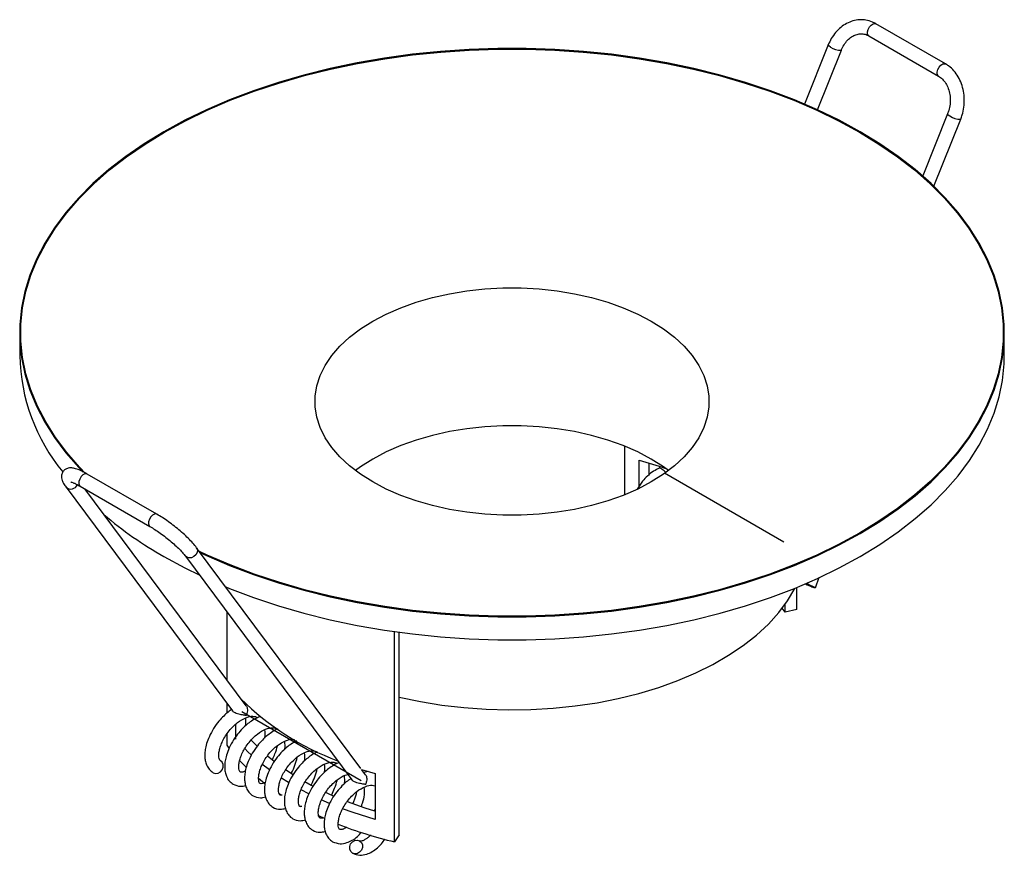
# Paper-space layout '_Isométrica' of a CAD drawing. Header units: millimetres. Extents: x -79.2 to -9.2, y 19.8 to 79.2.
import ezdxf

# ---------------------------------------------------------------- set-up
doc = ezdxf.new("R2010")
doc.units = ezdxf.units.MM

psp = doc.layouts.new('_Isométrica')

# ---------------------------------------------------------------- linework, layer by layer
at = {"color": 7, "linetype": 'Continuous', "lineweight": 25}
for p, q in [((-13.325, 76.049), (-18.274, 78.907)), ((-18.774, 78.04), (-13.825, 75.183)), ((-21.667, 77.404), (-23.349, 73.199)), ((-22.434, 72.795), (-20.738, 77.033)), ((-13.181, 72.506), (-14.949, 68.088)), ((-14.161, 67.366), (-12.253, 72.134)), ((-79.152, 56.95), (-79.152, 55.317)), ((-9.152, 55.317), (-9.152, 56.95)), ((-36.141, 45.423), (-36.141, 48.881)), ((-35.102, 45.885), (-35.102, 47.884)), ((-34.416, 47.686), (-34.416, 46.8)), ((-69.401, 44.043), (-74.351, 46.901)), ((-33.655, 47.445), (-33.698, 47.337)), ((-75.859, 45.966), (-64.027, 30.056)), ((-74.851, 46.035), (-69.901, 43.177)), ((-63.052, 30.421), (-74.524, 45.846)), ((-54.893, 25.962), (-66.572, 41.664)), ((-67.374, 41.067), (-55.542, 25.158)), ((-22.58, 38.807), (-22.324, 39.565)), ((-64.411, 38.759), (-64.411, 38.841)), ((-23.892, 37.28), (-23.892, 38.841)), ((-24.74, 37.078), (-24.943, 37.353)), ((-24.74, 37.078), (-24.74, 37.628)), ((-23.892, 37.28), (-24.74, 37.078)), ((-64.411, 32.249), (-64.411, 37.083)), ((-52.512, 20.758), (-52.512, 35.697)), ((-52.163, 21.248), (-52.163, 35.648)), ((-64.411, 29.912), (-64.411, 30.573)), ((-63.102, 30.603), (-63.176, 30.589)), ((-63.102, 29.558), (-63.102, 28.999)), ((-63.036, 29.753), (-63.07, 29.719)), ((-63.787, 28.058), (-63.787, 29.123)), ((-64.411, 27.628), (-64.411, 28.432)), ((-64.258, 27.419), (-64.411, 27.628)), ((-63.08, 26.076), (-63.543, 26.558)), ((-61.389, 25.865), (-61.929, 26.279)), ((-54.567, 25.523), (-54.849, 25.902)), ((-54.849, 25.902), (-53.888, 25.61)), ((-60.042, 24.965), (-60.579, 25.303)), ((-60.256, 25.898), (-59.712, 25.537)), ((-54.359, 25.755), (-54.691, 25.69)), ((-53.888, 25.61), (-53.888, 22.343)), ((-54.585, 24.821), (-54.551, 24.855)), ((-60.567, 24.071), (-60.715, 24.168)), ((-60.503, 24.079), (-60.646, 24.079)), ((-58.605, 24.168), (-59.148, 24.452)), ((-59.167, 23.238), (-59.304, 23.312)), ((-59.096, 23.262), (-59.232, 23.262)), ((-57.123, 23.481), (-57.715, 23.74)), ((-57.49, 22.415), (-57.889, 22.596)), ((-53.924, 22.959), (-53.888, 23.079)), ((-52.163, 21.248), (-52.512, 20.758))]:
    psp.add_line(p, q, dxfattribs=at)
at = {"color": 7, "linetype": 'Continuous'}
for p, q in [((-33.303, 46.979), (-24.817, 42.081)), ((-54.873, 25.096), (-63.358, 29.995))]:
    psp.add_line(p, q, dxfattribs=at)
at = {"color": 7, "linetype": 'Continuous', "lineweight": 25, "flags": 128}
for points in [[(-18.774, 78.04), (-18.808, 78.067), (-18.867, 78.177), (-18.874, 78.332), (-18.827, 78.509)], [(-18.827, 78.509), (-18.735, 78.68), (-18.61, 78.82), (-18.472, 78.907), (-18.342, 78.929), (-18.274, 78.907)], [(-66.307, 41.309), (-65.86, 41.101), (-64.227, 40.399), (-62.526, 39.753), (-60.763, 39.166), (-58.943, 38.638), (-57.074, 38.173), (-55.161, 37.771), (-53.21, 37.434), (-51.229, 37.162), (-49.224, 36.958), (-47.202, 36.822), (-45.17, 36.754), (-43.134, 36.754), (-41.101, 36.822), (-39.079, 36.958), (-37.074, 37.162), (-35.093, 37.434), (-33.143, 37.771), (-31.23, 38.173), (-29.36, 38.638), (-27.541, 39.166), (-25.778, 39.753), (-24.077, 40.399), (-22.444, 41.101), (-20.884, 41.856), (-19.403, 42.663), (-18.006, 43.518), (-16.697, 44.418), (-15.481, 45.361), (-14.363, 46.343), (-13.345, 47.361), (-12.431, 48.411), (-11.625, 49.49), (-10.928, 50.595), (-10.344, 51.721), (-9.875, 52.864), (-9.521, 54.022), (-9.285, 55.189), (-9.167, 56.362), (-9.167, 57.538), (-9.285, 58.711), (-9.521, 59.878), (-9.875, 61.036), (-10.344, 62.18), (-10.928, 63.306), (-11.625, 64.41), (-12.431, 65.489), (-13.345, 66.539), (-14.363, 67.557), (-15.481, 68.539), (-16.697, 69.482), (-18.006, 70.382), (-19.403, 71.237), (-20.884, 72.044), (-22.444, 72.799), (-24.077, 73.501), (-25.778, 74.147), (-27.541, 74.735), (-29.36, 75.262), (-31.23, 75.728), (-33.143, 76.13), (-35.093, 76.467), (-37.074, 76.738), (-39.079, 76.942), (-41.101, 77.078), (-43.134, 77.147), (-45.17, 77.147), (-47.202, 77.078), (-49.224, 76.942), (-51.229, 76.738), (-53.21, 76.467), (-55.161, 76.13), (-57.074, 75.728), (-58.943, 75.262), (-60.763, 74.735), (-62.526, 74.147), (-64.227, 73.501), (-65.86, 72.799), (-67.42, 72.044), (-68.9, 71.237), (-70.298, 70.382), (-71.606, 69.482), (-72.822, 68.539), (-73.941, 67.557), (-74.959, 66.539), (-75.873, 65.489), (-76.679, 64.41), (-77.375, 63.306), (-77.959, 62.18), (-78.429, 61.036), (-78.782, 59.878), (-79.019, 58.711), (-79.137, 57.538), (-79.137, 56.362), (-79.019, 55.189), (-78.782, 54.022), (-78.429, 52.864), (-77.959, 51.721), (-77.375, 50.595), (-76.679, 49.49), (-75.873, 48.411), (-74.959, 47.361), (-74.641, 47.028)], [(-74.438, 46.911), (-74.892, 47.381), (-75.804, 48.43), (-76.609, 49.506), (-77.304, 50.608), (-77.886, 51.732), (-78.355, 52.873), (-78.708, 54.028), (-78.943, 55.193), (-79.061, 56.364), (-79.061, 57.537), (-78.943, 58.707), (-78.708, 59.872), (-78.355, 61.027), (-77.886, 62.168), (-77.304, 63.292), (-76.609, 64.394), (-75.804, 65.471), (-74.892, 66.519), (-73.877, 67.534), (-72.76, 68.514), (-71.547, 69.455), (-70.241, 70.353), (-68.847, 71.206), (-67.369, 72.011), (-65.813, 72.765), (-64.184, 73.465), (-62.486, 74.11), (-60.727, 74.696), (-58.911, 75.223), (-57.046, 75.687), (-55.137, 76.088), (-53.191, 76.425), (-51.214, 76.695), (-49.213, 76.899), (-47.196, 77.035), (-45.168, 77.103), (-43.136, 77.103), (-41.108, 77.035), (-39.09, 76.899), (-37.089, 76.695), (-35.113, 76.425), (-33.166, 76.088), (-31.257, 75.687), (-29.392, 75.223), (-27.577, 74.696), (-25.817, 74.11), (-24.12, 73.465), (-22.49, 72.765), (-20.934, 72.011), (-19.456, 71.206)], [(-21.506, 77.254), (-21.618, 77.329), (-21.667, 77.388), (-21.667, 77.404)], [(-13.827, 75.184), (-13.859, 75.209), (-13.918, 75.319), (-13.924, 75.475), (-13.878, 75.651)], [(-13.878, 75.651), (-13.785, 75.823), (-13.66, 75.963), (-13.522, 76.05), (-13.392, 76.071), (-13.325, 76.049)], [(-13.181, 72.506), (-13.182, 72.489), (-13.133, 72.431), (-13.02, 72.355)], [(-19.456, 71.206), (-18.062, 70.353), (-16.756, 69.455), (-15.543, 68.514), (-14.427, 67.534), (-13.411, 66.519), (-12.499, 65.471), (-11.695, 64.394), (-11, 63.292), (-10.417, 62.168), (-9.949, 61.027), (-9.596, 59.872), (-9.36, 58.707), (-9.242, 57.537), (-9.242, 56.364), (-9.36, 55.193), (-9.596, 54.028), (-9.949, 52.873), (-10.417, 51.732), (-11, 50.608), (-11.695, 49.506), (-12.499, 48.43), (-13.411, 47.381), (-14.427, 46.366), (-15.543, 45.386), (-16.756, 44.445), (-18.062, 43.547), (-19.456, 42.694), (-20.934, 41.889), (-22.49, 41.135), (-24.12, 40.435), (-25.817, 39.79), (-27.577, 39.204), (-29.392, 38.678), (-31.257, 38.213), (-33.166, 37.812), (-35.113, 37.476), (-37.089, 37.205), (-39.09, 37.002), (-41.108, 36.865), (-43.136, 36.797), (-45.168, 36.797), (-47.196, 36.865), (-49.213, 37.002), (-51.214, 37.205), (-53.191, 37.476), (-55.137, 37.812), (-57.046, 38.213), (-58.911, 38.678), (-60.727, 39.204), (-62.486, 39.79), (-64.184, 40.435), (-65.813, 41.135), (-66.372, 41.396)], [(-34.252, 57.766), (-33.381, 57.214), (-32.602, 56.618), (-31.921, 55.984), (-31.345, 55.315), (-30.878, 54.619), (-30.524, 53.901), (-30.286, 53.167), (-30.167, 52.424), (-30.167, 51.678), (-30.286, 50.934), (-30.524, 50.201), (-30.878, 49.482), (-31.345, 48.786), (-31.921, 48.118), (-32.602, 47.483), (-33.381, 46.888), (-34.252, 46.336), (-35.208, 45.833), (-36.24, 45.383), (-37.339, 44.99), (-38.497, 44.658), (-39.703, 44.388), (-40.946, 44.184), (-42.218, 44.046), (-43.505, 43.977), (-44.798, 43.977), (-46.086, 44.046), (-47.357, 44.184), (-48.601, 44.388), (-49.807, 44.658), (-50.964, 44.99), (-52.064, 45.383), (-53.096, 45.833), (-54.051, 46.336), (-54.922, 46.888), (-55.702, 47.483), (-56.382, 48.118), (-56.959, 48.786), (-57.426, 49.482), (-57.78, 50.201), (-58.018, 50.934), (-58.137, 51.678), (-58.137, 52.424), (-58.018, 53.167), (-57.78, 53.901), (-57.426, 54.619), (-56.959, 55.315), (-56.382, 55.984), (-55.702, 56.618), (-54.922, 57.214), (-54.051, 57.766), (-53.096, 58.269), (-52.064, 58.719), (-50.964, 59.112), (-49.807, 59.444), (-48.601, 59.714), (-47.357, 59.918), (-46.086, 60.055), (-44.798, 60.124), (-43.505, 60.124), (-42.218, 60.055), (-40.946, 59.918), (-39.703, 59.714), (-38.497, 59.444), (-37.339, 59.112), (-36.24, 58.719), (-35.208, 58.269), (-34.252, 57.766)], [(-64.499, 38.877), (-64.227, 38.766), (-62.526, 38.12), (-60.763, 37.533), (-58.943, 37.005), (-57.074, 36.54), (-55.161, 36.138), (-53.21, 35.8), (-51.229, 35.529), (-49.224, 35.325), (-47.202, 35.189), (-45.17, 35.121), (-43.134, 35.121), (-41.101, 35.189), (-39.079, 35.325), (-37.074, 35.529), (-35.093, 35.8), (-33.143, 36.138), (-31.23, 36.54), (-29.36, 37.005), (-27.541, 37.533), (-25.778, 38.12), (-24.077, 38.766), (-22.444, 39.468), (-20.884, 40.223), (-19.403, 41.03), (-18.006, 41.885), (-16.697, 42.785), (-15.481, 43.728), (-14.363, 44.71), (-13.345, 45.728), (-12.431, 46.778), (-11.625, 47.857), (-10.928, 48.962), (-10.344, 50.088), (-9.875, 51.231), (-9.521, 52.389), (-9.285, 53.556), (-9.167, 54.729), (-9.152, 55.317)], [(-33.017, 47.152), (-33.381, 47.416), (-34.252, 47.967), (-35.208, 48.47), (-36.24, 48.92), (-37.339, 49.313), (-38.497, 49.646), (-39.703, 49.915), (-40.946, 50.12), (-42.218, 50.257), (-43.505, 50.326), (-44.798, 50.326), (-46.086, 50.257), (-47.357, 50.12), (-48.601, 49.915), (-49.807, 49.646), (-50.964, 49.313), (-52.064, 48.92), (-53.096, 48.47), (-54.051, 47.967), (-54.922, 47.416), (-55.286, 47.152)], [(-35.102, 47.884), (-33.698, 47.459), (-33.205, 47.29)], [(-74.351, 46.901), (-74.39, 46.917), (-74.515, 46.913), (-74.653, 46.841), (-74.783, 46.713), (-74.885, 46.546), (-74.944, 46.368), (-74.95, 46.205), (-74.904, 46.082), (-74.851, 46.035)], [(-69.401, 44.043), (-69.441, 44.06), (-69.565, 44.056), (-69.703, 43.984), (-69.833, 43.855), (-69.935, 43.689), (-69.994, 43.511), (-70.001, 43.348), (-69.954, 43.225), (-69.901, 43.177)], [(-66.571, 41.664), (-66.557, 41.643), (-66.508, 41.494), (-66.53, 41.324), (-66.619, 41.161), (-66.762, 41.03), (-66.937, 40.949), (-67.117, 40.932), (-67.276, 40.98), (-67.373, 41.066)], [(-68.9, 41.03), (-67.42, 40.223), (-66.356, 39.699)], [(-52.163, 31.046), (-50.667, 30.728), (-49.134, 30.475), (-47.572, 30.291), (-45.991, 30.176), (-44.399, 30.13), (-42.806, 30.154), (-41.22, 30.248), (-39.651, 30.411), (-38.108, 30.642), (-36.6, 30.94), (-35.136, 31.304), (-33.723, 31.73), (-32.371, 32.217), (-31.086, 32.762), (-29.877, 33.361), (-28.75, 34.012), (-27.711, 34.71), (-26.768, 35.451), (-25.924, 36.232), (-25.186, 37.048), (-24.556, 37.893), (-24.04, 38.764), (-24.029, 38.785)], [(-23.214, 39.126), (-23.121, 39.088), (-22.943, 39.008), (-22.779, 38.929), (-22.654, 38.863), (-22.587, 38.819), (-22.589, 38.804), (-22.659, 38.821), (-22.786, 38.866)], [(-62.711, 28.006), (-62.365, 27.644), (-62.295, 27.574)], [(-62.701, 26.94), (-62.932, 27.157), (-63.156, 27.376)], [(-61.53, 26.873), (-61.524, 26.868), (-61.055, 26.485)], [(-65.389, 25.662), (-65.224, 25.61), (-65.045, 25.633), (-64.882, 25.725), (-64.757, 25.874), (-64.69, 26.057), (-64.692, 26.245), (-64.762, 26.411), (-64.889, 26.528), (-64.894, 26.531)], [(-61.742, 24.906), (-61.889, 25.023), (-62.179, 25.258)], [(-58.871, 25.032), (-58.43, 24.789), (-58.31, 24.725)], [(-57.399, 24.272), (-57.227, 24.192), (-56.815, 24.008)], [(-53.888, 22.343), (-55.45, 22.837), (-56.195, 23.108)], [(-55.876, 23.621), (-54.606, 23.165), (-53.932, 22.951)], [(-55.49, 19.947), (-55.617, 20.065), (-55.687, 20.23), (-55.688, 20.418), (-55.622, 20.601), (-55.497, 20.75), (-55.333, 20.842), (-55.155, 20.865), (-54.99, 20.813), (-54.862, 20.696), (-54.792, 20.53), (-54.791, 20.342), (-54.857, 20.159), (-54.982, 20.011), (-55.146, 19.918), (-55.324, 19.896), (-55.49, 19.947)]]:
    psp.add_lwpolyline(points, dxfattribs=at)
at = {"color": 7, "linetype": 'Continuous', "lineweight": 25}
for centre, radius, start, end in [((-20.847, 78.099), 1.071, 232.04703, 275.80612), ((-12.361, 73.2), 1.071, 232.04703, 275.80612), ((-65.705, 55.599), 13.45, 181.20148, 219.49095), ((-75.517, 46.341), 0.507, 227.63084, 337.13974), ((-55.005, 65.414), 28.065, 229.69502, 240.32259), ((-20.521, 44.644), 6.206, 243.46717, 248.59474), ((-49.715, 44.736), 19.464, 225.24176, 249.40485), ((-45.745, 49.495), 29.523, 248.61014, 256.7492)]:
    psp.add_arc(centre, radius, start, end, dxfattribs=at)
for points, knots in [([(-18.274, 78.907), (-18.358, 78.951), (-18.584, 79.07), (-18.982, 79.18), (-19.454, 79.206), (-19.923, 79.124), (-20.371, 78.941), (-20.786, 78.663), (-21.153, 78.297), (-21.455, 77.874), (-21.599, 77.556), (-21.667, 77.404)], [0, 0, 0, 0, 0.069496, 0.187028, 0.303608, 0.41957, 0.535749, 0.653001, 0.771666, 0.89159, 1, 1, 1, 1]), ([(-20.738, 77.033), (-20.709, 77.1), (-20.623, 77.301), (-20.431, 77.597), (-20.158, 77.882), (-19.855, 78.08), (-19.536, 78.188), (-19.213, 78.202), (-18.958, 78.138), (-18.815, 78.062), (-18.774, 78.04)], [0, 0, 0, 0, 0.070036, 0.21059, 0.351084, 0.492191, 0.635659, 0.784191, 0.939481, 1, 1, 1, 1]), ([(-12.253, 72.134), (-12.217, 72.231), (-12.117, 72.503), (-12.016, 72.979), (-11.982, 73.549), (-12.039, 74.114), (-12.184, 74.653), (-12.414, 75.147), (-12.723, 75.575), (-13.038, 75.87), (-13.252, 76.004), (-13.325, 76.049)], [0, 0, 0, 0, 0.068153, 0.191678, 0.315502, 0.439601, 0.563971, 0.688484, 0.812792, 0.936294, 1, 1, 1, 1]), ([(-13.825, 75.183), (-13.78, 75.155), (-13.638, 75.065), (-13.42, 74.848), (-13.205, 74.503), (-13.059, 74.096), (-12.989, 73.652), (-12.999, 73.192), (-13.072, 72.804), (-13.152, 72.585), (-13.181, 72.506)], [0, 0, 0, 0, 0.067567, 0.215117, 0.359176, 0.500631, 0.641062, 0.781075, 0.920781, 1, 1, 1, 1]), ([(-74.351, 46.901), (-74.418, 46.939), (-74.619, 47.052), (-74.928, 47.2), (-75.23, 47.305), (-75.48, 47.345), (-75.705, 47.328), (-75.921, 47.238), (-76.098, 47.058), (-76.181, 46.832), (-76.181, 46.616), (-76.128, 46.416), (-76.029, 46.208), (-75.918, 46.05), (-75.859, 45.966)], [0, 0, 0, 0, 0.0611161, 0.1816573, 0.3079124, 0.4007112, 0.4702537, 0.5375083, 0.6045584, 0.6727901, 0.7363121, 0.8063326, 0.8966977, 1, 1, 1, 1]), ([(-33.676, 47.318), (-33.813, 47.252), (-34.247, 47.041), (-34.823, 46.507), (-35.135, 46.013), (-35.254, 45.824)], [0, 0, 0, 0, 0.221497, 0.70156, 1, 1, 1, 1]), ([(-33.217, 47.015), (-33.254, 47.049), (-33.335, 47.124), (-33.464, 47.225), (-33.576, 47.302), (-33.651, 47.342), (-33.691, 47.353), (-33.692, 47.339), (-33.693, 47.334)], [0, 0, 0, 0, 0.173314, 0.38209, 0.566394, 0.739159, 0.913139, 1, 1, 1, 1]), ([(-75.525, 46.337), (-75.518, 46.336), (-75.504, 46.335), (-75.383, 46.3), (-75.189, 46.218), (-74.995, 46.117), (-74.872, 46.047), (-74.851, 46.035)], [0, 0, 0, 0, 0.173768, 0.392109, 0.649328, 0.938113, 1, 1, 1, 1]), ([(-66.572, 41.664), (-66.612, 41.716), (-66.732, 41.873), (-66.984, 42.152), (-67.34, 42.501), (-67.733, 42.85), (-68.151, 43.192), (-68.58, 43.513), (-69.005, 43.806), (-69.27, 43.964), (-69.401, 44.043)], [0, 0, 0, 0, 0.069966, 0.210623, 0.345522, 0.477612, 0.608601, 0.739328, 0.870308, 1, 1, 1, 1]), ([(-69.901, 43.177), (-69.841, 43.142), (-69.667, 43.039), (-69.351, 42.832), (-68.96, 42.552), (-68.569, 42.245), (-68.198, 41.929), (-67.865, 41.619), (-67.598, 41.342), (-67.447, 41.164), (-67.386, 41.084), (-67.374, 41.067)], [0, 0, 0, 0, 0.0686476, 0.1977975, 0.32866, 0.4605916, 0.5927744, 0.7243323, 0.8543729, 0.9699886, 1, 1, 1, 1]), ([(-64.097, 30.15), (-64.204, 30.072), (-64.423, 29.914), (-64.755, 29.601), (-65.113, 29.194), (-65.464, 28.679), (-65.734, 28.131), (-65.899, 27.64), (-65.983, 27.223), (-66.003, 26.863), (-65.964, 26.518), (-65.868, 26.197), (-65.685, 25.877), (-65.492, 25.737), (-65.389, 25.662)], [0, 0, 0, 0, 0.067136, 0.136927, 0.22491, 0.330905, 0.439275, 0.531721, 0.60703, 0.6852, 0.743072, 0.815371, 0.901613, 1, 1, 1, 1]), ([(-63.056, 30.418), (-63.041, 30.399), (-63, 30.346), (-62.966, 30.221), (-62.957, 30.059), (-62.983, 29.916), (-63.013, 29.82), (-63.032, 29.776), (-63.035, 29.759), (-63.036, 29.753)], [0, 0, 0, 0, 0.119218, 0.328494, 0.551766, 0.798575, 0.916262, 0.974294, 1, 1, 1, 1]), ([(-64.889, 26.528), (-64.931, 26.575), (-64.988, 26.64), (-65.002, 26.963), (-64.967, 27.232), (-64.878, 27.558), (-64.731, 27.915), (-64.527, 28.285), (-64.268, 28.646), (-63.973, 28.971), (-63.577, 29.318), (-63.074, 29.605), (-62.563, 29.721), (-62.336, 29.635), (-62.227, 29.594)], [0, 0, 0, 0, 0.161113, 0.22176, 0.283543, 0.346293, 0.409431, 0.474284, 0.541371, 0.607782, 0.670153, 0.784485, 0.896335, 1, 1, 1, 1]), ([(-62.059, 29.661), (-62.128, 29.635), (-62.337, 29.558), (-62.656, 29.36), (-63.006, 29.098), (-63.341, 28.785), (-63.699, 28.377), (-64.05, 27.863), (-64.32, 27.314), (-64.485, 26.824), (-64.569, 26.407), (-64.588, 26.047), (-64.55, 25.701), (-64.453, 25.381), (-64.27, 25.061), (-64.078, 24.92), (-63.975, 24.846)], [0, 0, 0, 0, 0.0361093, 0.1088758, 0.1701751, 0.232257, 0.3105224, 0.4048091, 0.5012091, 0.5834443, 0.6504349, 0.7199708, 0.7714511, 0.8357642, 0.9124806, 1, 1, 1, 1]), ([(-63.07, 29.719), (-63.07, 29.722), (-63.07, 29.726), (-63.075, 29.732), (-63.103, 29.741), (-63.227, 29.757), (-63.416, 29.789), (-63.659, 29.851), (-63.82, 29.91), (-63.938, 29.975), (-64.002, 30.023), (-64.02, 30.05), (-64.025, 30.058)], [0, 0, 0, 0, 0.006786, 0.013566, 0.032038, 0.116276, 0.455295, 0.61432, 0.774968, 0.866853, 0.959159, 1, 1, 1, 1]), ([(-63.475, 25.712), (-63.516, 25.759), (-63.574, 25.823), (-63.587, 26.147), (-63.553, 26.416), (-63.464, 26.741), (-63.317, 27.098), (-63.113, 27.468), (-62.854, 27.829), (-62.559, 28.155), (-62.163, 28.502), (-61.659, 28.788), (-61.149, 28.904), (-60.922, 28.819), (-60.813, 28.778)], [0, 0, 0, 0, 0.161113, 0.22176, 0.283543, 0.346293, 0.409431, 0.474284, 0.541371, 0.607782, 0.670153, 0.784485, 0.896335, 1, 1, 1, 1]), ([(-60.813, 28.778), (-60.826, 28.773), (-60.979, 28.713), (-61.242, 28.542), (-61.592, 28.283), (-61.927, 27.968), (-62.285, 27.561), (-62.636, 27.046), (-62.906, 26.498), (-63.071, 26.008), (-63.154, 25.59), (-63.174, 25.231), (-63.135, 24.885), (-63.04, 24.564), (-62.853, 24.248), (-62.541, 23.983), (-62.116, 23.845), (-61.795, 23.915), (-61.671, 23.942)], [0, 0, 0, 0, 0.005844, 0.068376, 0.121054, 0.174405, 0.241663, 0.322689, 0.405531, 0.476201, 0.53377, 0.593526, 0.637766, 0.693034, 0.758961, 0.834171, 0.936522, 1, 1, 1, 1]), ([(-61.749, 28.706), (-61.726, 28.539), (-61.7, 28.357), (-61.748, 28.141), (-61.752, 28.122)], [0, 0, 0, 0, 0.913082, 1, 1, 1, 1]), ([(-62.061, 24.895), (-62.102, 24.942), (-62.159, 25.007), (-62.173, 25.33), (-62.139, 25.599), (-62.049, 25.925), (-61.903, 26.282), (-61.699, 26.652), (-61.44, 27.013), (-61.145, 27.338), (-60.748, 27.686), (-60.249, 27.966), (-59.827, 28.08), (-59.664, 28.029), (-59.623, 28.016)], [0, 0, 0, 0, 0.1725157, 0.2374543, 0.3036099, 0.3708012, 0.4384071, 0.5078504, 0.5796858, 0.6507963, 0.717582, 0.8400054, 0.9597711, 1, 1, 1, 1]), ([(-59.463, 27.931), (-59.592, 27.86), (-59.836, 27.727), (-60.177, 27.464), (-60.513, 27.153), (-60.871, 26.744), (-61.222, 26.23), (-61.492, 25.681), (-61.657, 25.191), (-61.74, 24.774), (-61.76, 24.414), (-61.721, 24.069), (-61.626, 23.747), (-61.438, 23.432), (-61.127, 23.167), (-60.702, 23.028), (-60.38, 23.099), (-60.257, 23.126)], [0, 0, 0, 0, 0.059244, 0.112439, 0.166312, 0.23423, 0.31605, 0.399704, 0.471066, 0.5292, 0.589542, 0.634215, 0.690025, 0.756598, 0.832546, 0.9359, 1, 1, 1, 1]), ([(-61.178, 26.617), (-61.118, 26.749), (-60.976, 27.057), (-60.863, 27.396), (-60.83, 27.593), (-60.829, 27.603)], [0, 0, 0, 0, 0.414514, 0.970692, 1, 1, 1, 1]), ([(-60.335, 27.889), (-60.312, 27.723), (-60.286, 27.541), (-60.334, 27.325), (-60.338, 27.306)], [0, 0, 0, 0, 0.913082, 1, 1, 1, 1]), ([(-60.646, 24.079), (-60.688, 24.126), (-60.745, 24.191), (-60.759, 24.514), (-60.725, 24.783), (-60.635, 25.108), (-60.489, 25.466), (-60.285, 25.835), (-60.025, 26.196), (-59.731, 26.522), (-59.334, 26.869), (-58.831, 27.155), (-58.321, 27.271), (-58.094, 27.186), (-57.985, 27.145)], [0, 0, 0, 0, 0.161113, 0.22176, 0.283543, 0.346293, 0.409431, 0.474284, 0.541371, 0.607782, 0.670153, 0.784485, 0.896335, 1, 1, 1, 1]), ([(-57.985, 27.145), (-57.998, 27.14), (-58.15, 27.08), (-58.413, 26.909), (-58.763, 26.65), (-59.098, 26.336), (-59.456, 25.928), (-59.808, 25.413), (-60.077, 24.865), (-60.242, 24.375), (-60.326, 23.958), (-60.346, 23.598), (-60.307, 23.252), (-60.212, 22.931), (-60.024, 22.615), (-59.713, 22.35), (-59.288, 22.212), (-58.966, 22.282), (-58.843, 22.309)], [0, 0, 0, 0, 0.0058438, 0.0683763, 0.1210543, 0.1744049, 0.241663, 0.322689, 0.4055311, 0.4762007, 0.5337696, 0.5935259, 0.6377659, 0.6930339, 0.7589608, 0.8341713, 0.936522, 1, 1, 1, 1]), ([(-59.837, 25.641), (-59.834, 25.646), (-59.731, 25.817), (-59.589, 26.196), (-59.449, 26.58), (-59.416, 26.777), (-59.414, 26.787)], [0, 0, 0, 0, 0.014204, 0.498795, 0.974911, 1, 1, 1, 1]), ([(-58.921, 27.073), (-58.897, 26.906), (-58.871, 26.724), (-58.92, 26.508), (-58.924, 26.49)], [0, 0, 0, 0, 0.913082, 1, 1, 1, 1]), ([(-59.232, 23.262), (-59.274, 23.309), (-59.331, 23.374), (-59.345, 23.697), (-59.31, 23.967), (-59.221, 24.292), (-59.075, 24.649), (-58.871, 25.019), (-58.611, 25.38), (-58.316, 25.706), (-57.92, 26.053), (-57.417, 26.339), (-56.906, 26.455), (-56.68, 26.37), (-56.571, 26.328)], [0, 0, 0, 0, 0.161113, 0.22176, 0.283543, 0.346293, 0.409431, 0.474284, 0.541371, 0.607782, 0.670153, 0.784485, 0.896335, 1, 1, 1, 1]), ([(-56.448, 26.377), (-56.502, 26.357), (-56.696, 26.285), (-56.999, 26.094), (-57.349, 25.833), (-57.684, 25.519), (-58.042, 25.111), (-58.393, 24.597), (-58.663, 24.049), (-58.828, 23.558), (-58.912, 23.141), (-58.932, 22.781), (-58.893, 22.436), (-58.797, 22.114), (-58.61, 21.799), (-58.299, 21.534), (-57.874, 21.396), (-57.552, 21.466), (-57.429, 21.493)], [0, 0, 0, 0, 0.023706, 0.085115, 0.136846, 0.189238, 0.255288, 0.334858, 0.416212, 0.485612, 0.542146, 0.600829, 0.644274, 0.698549, 0.763291, 0.837151, 0.937663, 1, 1, 1, 1]), ([(-58.419, 24.83), (-58.417, 24.833), (-58.316, 25.003), (-58.174, 25.38), (-58.035, 25.763), (-58.002, 25.96), (-58, 25.97)], [0, 0, 0, 0, 0.00902, 0.496159, 0.974779, 1, 1, 1, 1]), ([(-57.507, 26.256), (-57.483, 26.09), (-57.457, 25.908), (-57.505, 25.692), (-57.51, 25.673)], [0, 0, 0, 0, 0.913082, 1, 1, 1, 1]), ([(-63.103, 25.804), (-63.168, 25.767), (-63.328, 25.676), (-63.42, 25.698), (-63.475, 25.712)], [0, 0, 0, 0, 0.404071, 1, 1, 1, 1]), ([(-57.818, 22.446), (-57.86, 22.493), (-57.917, 22.558), (-57.931, 22.881), (-57.896, 23.15), (-57.807, 23.476), (-57.66, 23.833), (-57.456, 24.203), (-57.197, 24.563), (-56.902, 24.891), (-56.508, 25.231), (-56.11, 25.481), (-55.881, 25.519), (-55.818, 25.53)], [0, 0, 0, 0, 0.194781, 0.268101, 0.342795, 0.418658, 0.494989, 0.573395, 0.654502, 0.73479, 0.810195, 0.948419, 1, 1, 1, 1]), ([(-55.611, 25.252), (-55.719, 25.174), (-55.938, 25.015), (-56.27, 24.702), (-56.628, 24.295), (-56.979, 23.78), (-57.249, 23.232), (-57.414, 22.742), (-57.498, 22.325), (-57.517, 21.965), (-57.479, 21.619), (-57.382, 21.299), (-57.199, 20.979), (-57.007, 20.838), (-56.904, 20.764)], [0, 0, 0, 0, 0.067136, 0.136927, 0.22491, 0.330905, 0.439275, 0.531721, 0.60703, 0.6852, 0.743072, 0.815371, 0.901613, 1, 1, 1, 1]), ([(-56.093, 25.44), (-56.069, 25.274), (-56.043, 25.091), (-56.091, 24.876), (-56.095, 24.857)], [0, 0, 0, 0, 0.9130821, 1, 1, 1, 1]), ([(-54.571, 25.519), (-54.556, 25.5), (-54.514, 25.448), (-54.481, 25.323), (-54.472, 25.16), (-54.498, 25.017), (-54.528, 24.922), (-54.546, 24.878), (-54.55, 24.86), (-54.551, 24.855)], [0, 0, 0, 0, 0.119214, 0.328493, 0.551768, 0.79858, 0.916269, 0.974301, 1, 1, 1, 1]), ([(-63.975, 24.846), (-63.807, 24.774), (-63.535, 24.657), (-63.21, 24.73), (-63.086, 24.759)], [0, 0, 0, 0, 0.617207, 1, 1, 1, 1]), ([(-61.747, 24.958), (-61.791, 24.934), (-61.929, 24.857), (-62.007, 24.88), (-62.061, 24.895)], [0, 0, 0, 0, 0.316395, 1, 1, 1, 1]), ([(-56.968, 24.094), (-56.896, 24.25), (-56.743, 24.582), (-56.621, 24.947), (-56.588, 25.144), (-56.586, 25.154)], [0, 0, 0, 0, 0.456626, 0.9728, 1, 1, 1, 1]), ([(-56.404, 21.63), (-56.445, 21.677), (-56.503, 21.741), (-56.516, 22.065), (-56.482, 22.334), (-56.392, 22.659), (-56.246, 23.016), (-56.042, 23.386), (-55.783, 23.747), (-55.488, 24.073), (-55.091, 24.42), (-54.59, 24.703), (-54.138, 24.817), (-53.953, 24.753), (-53.888, 24.731)], [0, 0, 0, 0, 0.16833, 0.231693, 0.296244, 0.361805, 0.42777, 0.495529, 0.565621, 0.635006, 0.700172, 0.819625, 0.936485, 1, 1, 1, 1]), ([(-54.585, 24.821), (-54.585, 24.823), (-54.585, 24.827), (-54.59, 24.833), (-54.617, 24.843), (-54.742, 24.859), (-54.931, 24.891), (-55.174, 24.953), (-55.335, 25.012), (-55.453, 25.076), (-55.516, 25.125), (-55.534, 25.151), (-55.54, 25.159)], [0, 0, 0, 0, 0.006789, 0.013573, 0.032052, 0.116322, 0.455469, 0.614371, 0.77489, 0.866787, 0.959107, 1, 1, 1, 1]), ([(-54.678, 24.624), (-54.666, 24.454), (-54.641, 24.106), (-54.748, 23.609), (-54.853, 23.337), (-54.88, 23.268)], [0, 0, 0, 0, 0.414576, 0.84946, 1, 1, 1, 1]), ([(-55.458, 23.496), (-55.419, 23.58), (-55.301, 23.841), (-55.207, 24.13), (-55.173, 24.328), (-55.172, 24.337)], [0, 0, 0, 0, 0.311, 0.96551, 1, 1, 1, 1]), ([(-57.572, 22.475), (-57.591, 22.464), (-57.703, 22.405), (-57.766, 22.427), (-57.818, 22.446)], [0, 0, 0, 0, 0.176071, 1, 1, 1, 1]), ([(-55.911, 21.803), (-55.948, 21.776), (-56.084, 21.681), (-56.243, 21.605), (-56.345, 21.62), (-56.404, 21.63)], [0, 0, 0, 0, 0.138905, 0.501105, 1, 1, 1, 1]), ([(-56.904, 20.764), (-56.736, 20.697), (-56.429, 20.576), (-55.921, 20.664), (-55.504, 20.862), (-55.147, 21.097), (-54.954, 21.335), (-54.869, 21.44)], [0, 0, 0, 0, 0.270756, 0.493454, 0.675308, 0.856953, 1, 1, 1, 1]), ([(-54.2, 21.247), (-54.214, 21.231), (-54.292, 21.141), (-54.441, 21.02), (-54.651, 20.878), (-54.832, 20.785), (-54.932, 20.803), (-54.99, 20.813)], [0, 0, 0, 0, 0.034314, 0.19395, 0.357053, 0.627494, 1, 1, 1, 1]), ([(-55.49, 19.947), (-55.321, 19.881), (-55.015, 19.759), (-54.507, 19.849), (-54.088, 20.043), (-53.628, 20.364), (-53.345, 20.725), (-53.169, 20.949)], [0, 0, 0, 0, 0.2342915, 0.4269973, 0.5843601, 0.7415423, 1, 1, 1, 1])]:
    psp.add_open_spline(points, degree=3, knots=knots, dxfattribs=at)

doc.saveas('drawing.dxf')
